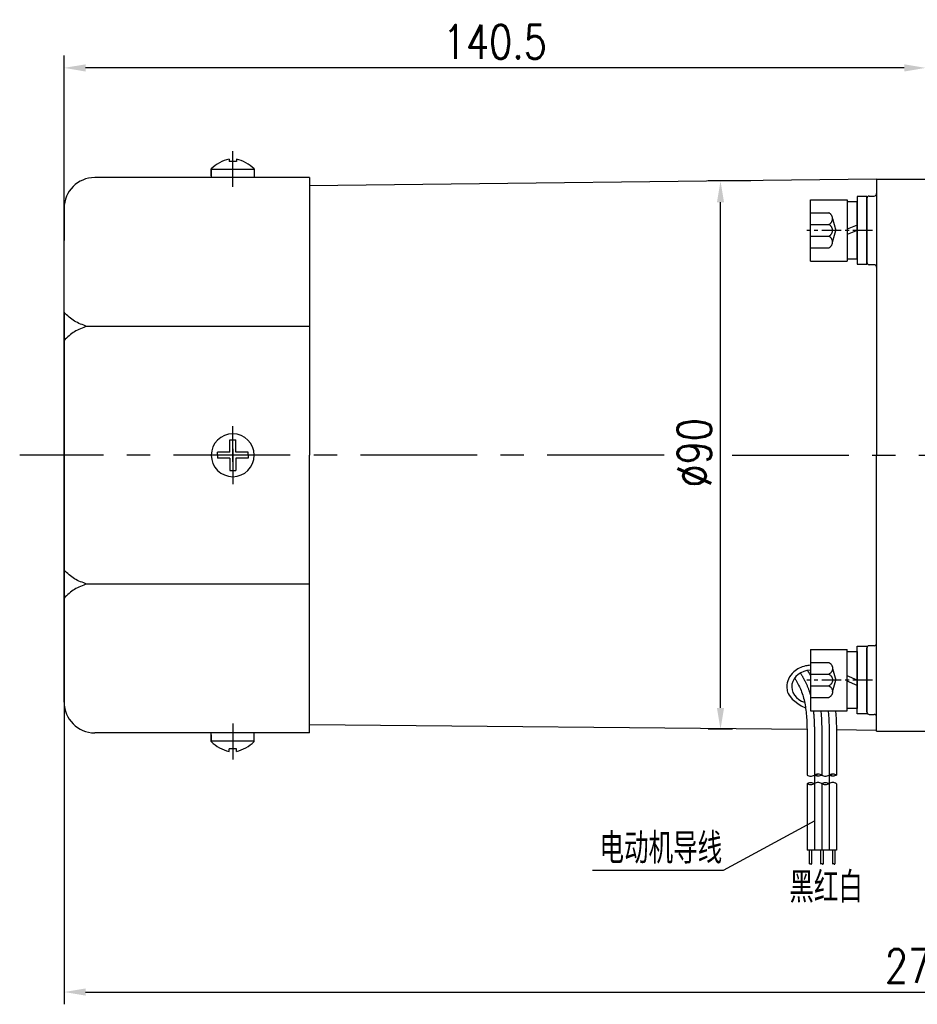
# Model space of a CAD drawing. Header units: inches. Extents: x 837 to 6223, y -2862 to 3098.
# Tile 9 of 139: x 2557 to 2703, y -1504 to -1343. Entities that reach past the tile are written whole.
import ezdxf

# ---------------------------------------------------------------- set-up
doc = ezdxf.new("R2010")
doc.units = ezdxf.units.IN
doc.header["$LTSCALE"] = 10
doc.header["$MEASUREMENT"] = 0
doc.linetypes.add('CENTER', pattern=[10.16, 6.35, -1.27, 1.27, -1.27])
doc.linetypes.add('HIDDEN', pattern=[1.905, 1.27, -0.635])
for name, color, linetype in [('1轮廓实线层', 7, 'Continuous'), ('2细线层', 4, 'Continuous'), ('3中心线层', 1, 'CENTER'), ('4虚线层', 6, 'HIDDEN'), ('5剖面线层', 2, 'Continuous'), ('6文字层', 3, 'Continuous'), ('7标注层', 4, 'Continuous')]:
    doc.layers.add(name, color=color, linetype=linetype)
doc.styles.add('PC_TEXTSTYLE', font='isocp.shx', dxfattribs={"width": 0.8, "bigfont": 'HZFS.SHX'})
doc.styles.add('TH_GBDIM', font='romans.shx', dxfattribs={"width": 0.8, "bigfont": 'gbcbig.shx'})
doc.dimstyles.new('TH_GBDIM', dxfattribs={"dimtxt": 3.5, "dimasz": 2.5, "dimexe": 2, "dimexo": 0, "dimgap": 1, "dimtad": 1, "dimdec": 4, "dimdsep": 46, "dimtxsty": 'TH_GBDIM', "dimcen": 0.09, "dimclrd": 4, "dimclre": 4, "dimclrt": 3, "dimadec": 0, "dimazin": 0, "dimtfac": 1, "dimtdec": 4, "dimtmove": 0, "dimatfit": 3, "dimfxl": 1, "dimtzin": 0, "dimarcsym": 0})
pattern_1 = [(45, (2500.5287, -1665.6073), (1.796051, -1.796051), [])]
pattern_2 = [(45, (2498.1287, -1665.6073), (1.796051, -1.796051), [])]

# ---------------------------------------------------------------- blocks, each defined once
blk = doc.blocks.new('*D353')
at = {"layer": '7标注层', "color": 4, "lineweight": -2, "transparency": 16777216}
for p, q in [((2564.01, -1390.8), (2564.01, -1503.59)), ((2843.01, -1390.8), (2843.01, -1503.59)), ((2567.51, -1501.59), (2839.51, -1501.59))]:
    blk.add_line(p, q, dxfattribs=at)
at = {"layer": '7标注层', "color": 4, "transparency": 16777216}
for points in [[(2567.51, -1501.01), (2567.51, -1502.17), (2564.01, -1501.59)], [(2839.51, -1501.01), (2839.51, -1502.17), (2843.01, -1501.59)]]:
    blk.add_solid(points, dxfattribs=at)
at = {"layer": 'Defpoints', "color": 0, "transparency": 16777216}
for p in [(2564.01, -1390.8), (2843.01, -1390.8), (2843.01, -1501.59)]:
    blk.add_point(p, dxfattribs=at)
at = {"layer": '7标注层', "color": 3, "transparency": 16777216, "insert": (2703.51, -1497.34), "char_height": 5.5, "attachment_point": 5, "style": 'TH_GBDIM'}
blk.add_mtext('279', dxfattribs=at)
blk = doc.blocks.new('*D354')
at = {"layer": '7标注层', "color": 4, "lineweight": -2, "transparency": 16777216}
for p, q in [((2564.01, -1414.09), (2564.01, -1348.96)), ((2704.51, -1451.09), (2704.51, -1348.96)), ((2701.01, -1350.96), (2567.51, -1350.96))]:
    blk.add_line(p, q, dxfattribs=at)
at = {"layer": '7标注层', "color": 4, "transparency": 16777216}
for points in [[(2567.51, -1350.38), (2567.51, -1351.55), (2564.01, -1350.96)], [(2701.01, -1350.38), (2701.01, -1351.55), (2704.51, -1350.96)]]:
    blk.add_solid(points, dxfattribs=at)
at = {"layer": 'Defpoints', "color": 0, "transparency": 16777216}
for p in [(2564.01, -1350.96), (2564.01, -1414.09), (2704.51, -1451.09)]:
    blk.add_point(p, dxfattribs=at)
at = {"layer": '7标注层', "color": 3, "transparency": 16777216, "insert": (2634.26, -1346.71), "char_height": 5.5, "attachment_point": 5, "style": 'TH_GBDIM'}
blk.add_mtext('140.5', dxfattribs=at)
blk = doc.blocks.new('*D355')
at = {"layer": '7标注层', "color": 4, "lineweight": -2, "transparency": 16777216}
for p, q in [((2676.02, -1369.37), (2669.05, -1369.37)), ((2671.05, -1455.27), (2671.05, -1372.87)), ((2673.01, -1458.77), (2669.05, -1458.77))]:
    blk.add_line(p, q, dxfattribs=at)
at = {"layer": '7标注层', "color": 4, "transparency": 16777216}
for points in [[(2670.47, -1372.87), (2671.63, -1372.87), (2671.05, -1369.37)], [(2670.47, -1455.27), (2671.63, -1455.27), (2671.05, -1458.77)]]:
    blk.add_solid(points, dxfattribs=at)
at = {"layer": 'Defpoints', "color": 0, "transparency": 16777216}
for p in [(2671.05, -1369.37), (2676.02, -1369.37), (2673.01, -1458.77)]:
    blk.add_point(p, dxfattribs=at)
at = {"layer": '7标注层', "color": 3, "transparency": 16777216, "insert": (2666.8, -1413.69), "char_height": 5.5, "attachment_point": 5, "rotation": 90, "style": 'TH_GBDIM'}
blk.add_mtext('%%C90', dxfattribs=at)
blk = doc.blocks.new('GB／T70.1M6M10')
at = {"layer": '1轮廓实线层'}
for p, q in [((0, -5), (0, 5)), ((0, 5), (6, 5)), ((6, 5), (6, -5)), ((0, -5), (6, -5))]:
    blk.add_line(p, q, dxfattribs=at)
at = {"layer": '3中心线层', "ltscale": 0.05}
blk.add_line((10.11, 0), (-0.6, 0), dxfattribs=at)
at = {"layer": '4虚线层'}
for p, q in [((0, 2.86), (3, 2.86)), ((3.6, 1.91), (4.15, 0)), ((0, 0.95), (3, 0.95)), ((3.6, -1.91), (4.15, 0)), ((0, -0.95), (3, -0.95)), ((0, -2.86), (3, -2.86))]:
    blk.add_line(p, q, dxfattribs=at)
for centre in [(2.54, 1.91), (2.54, 0), (2.54, -1.91)]:
    blk.add_arc(centre, 1.06, 295.6298, 64.3702, dxfattribs=at)
blk = doc.blocks.new('GB848_6_1.6_R')
at = {"layer": '1轮廓实线层'}
for p, q in [((-3.2, 1.6), (-5.5, 1.6)), ((-5.5, 1.6), (-5.5, 0)), ((-5.5, 0), (-3.2, 0)), ((3.2, 1.6), (-3.2, 1.6)), ((-3.2, 0), (3.2, 0)), ((5.5, 1.6), (3.2, 1.6)), ((3.2, 0), (5.5, 0)), ((5.5, 0), (5.5, 1.6))]:
    blk.add_line(p, q, dxfattribs=at)
blk = doc.blocks.new('GB93_6_0.8_R')
at = {"layer": '1轮廓实线层'}
for p, q in [((4.65, 1.6), (-4.65, 1.6)), ((-4.65, 1.6), (-4.65, 0)), ((-4.65, 0), (4.65, 0)), ((0, 0), (-0.69, 1.6)), ((0.86, 0), (0.17, 1.6)), ((4.65, 0), (4.65, 1.6))]:
    blk.add_line(p, q, dxfattribs=at)

msp = doc.modelspace()

# ---------------------------------------------------------------- hatches: boundary and pattern name
at = {"layer": '5剖面线层'}
h = msp.add_hatch(dxfattribs=at)
h.set_pattern_fill('ANSI31', color=256, scale=0.8, angle=90, style=0)
h.set_pattern_definition(pattern_2)
edge = h.paths.add_edge_path()
edge.add_spline(control_points=[(2686.35595, -1466.22984), (2686.55595, -1466.12984), (2686.95595, -1465.92984), (2687.35595, -1466.12984), (2687.55595, -1466.22984)], knot_values=[0, 0, 0, 0, 0.632455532, 1.264911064, 1.264911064, 1.264911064, 1.264911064], degree=3, periodic=0)
edge.add_spline(control_points=[(2687.55595, -1466.22984), (2687.35595, -1466.32984), (2686.95595, -1466.52984), (2686.55595, -1466.32984), (2686.35595, -1466.22984)], knot_values=[0, 0, 0, 0, 0.632455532, 1.264911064, 1.264911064, 1.264911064, 1.264911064], degree=3, periodic=0)
h = msp.add_hatch(dxfattribs=at)
h.set_pattern_fill('ANSI31', color=256, scale=0.8, angle=90, style=0)
h.set_pattern_definition(pattern_2)
edge = h.paths.add_edge_path()
edge.add_spline(control_points=[(2686.35595, -1466.22984), (2686.55595, -1466.12984), (2686.95595, -1465.92984), (2687.35595, -1466.12984), (2687.55595, -1466.22984)], knot_values=[0, 0, 0, 0, 0.632455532, 1.264911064, 1.264911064, 1.264911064, 1.264911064], degree=3, periodic=0)
edge.add_spline(control_points=[(2687.55595, -1466.22984), (2687.35595, -1466.32984), (2686.95595, -1466.52984), (2686.55595, -1466.32984), (2686.35595, -1466.22984)], knot_values=[0, 0, 0, 0, 0.632455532, 1.264911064, 1.264911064, 1.264911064, 1.264911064], degree=3, periodic=0)
h = msp.add_hatch(dxfattribs=at)
h.set_pattern_fill('ANSI31', color=256, scale=0.8, angle=90, style=0)
h.set_pattern_definition(pattern_1)
edge = h.paths.add_edge_path()
edge.add_spline(control_points=[(2688.75595, -1466.22984), (2688.95595, -1466.12984), (2689.35595, -1465.92984), (2689.75595, -1466.12984), (2689.95595, -1466.22984)], knot_values=[0, 0, 0, 0, 0.632455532, 1.264911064, 1.264911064, 1.264911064, 1.264911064], degree=3, periodic=0)
edge.add_spline(control_points=[(2689.95595, -1466.22984), (2689.75595, -1466.32984), (2689.35595, -1466.52984), (2688.95595, -1466.32984), (2688.75595, -1466.22984)], knot_values=[0, 0, 0, 0, 0.632455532, 1.264911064, 1.264911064, 1.264911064, 1.264911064], degree=3, periodic=0)
h = msp.add_hatch(dxfattribs=at)
h.set_pattern_fill('ANSI31', color=256, scale=0.8, angle=90, style=0)
h.set_pattern_definition(pattern_1)
edge = h.paths.add_edge_path()
edge.add_spline(control_points=[(2688.75595, -1466.22984), (2688.95595, -1466.12984), (2689.35595, -1465.92984), (2689.75595, -1466.12984), (2689.95595, -1466.22984)], knot_values=[0, 0, 0, 0, 0.632455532, 1.264911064, 1.264911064, 1.264911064, 1.264911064], degree=3, periodic=0)
edge.add_spline(control_points=[(2689.95595, -1466.22984), (2689.75595, -1466.32984), (2689.35595, -1466.52984), (2688.95595, -1466.32984), (2688.75595, -1466.22984)], knot_values=[0, 0, 0, 0, 0.632455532, 1.264911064, 1.264911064, 1.264911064, 1.264911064], degree=3, periodic=0)
h = msp.add_hatch(dxfattribs=at)
h.set_pattern_fill('ANSI31', color=256, scale=0.8, angle=90, style=0)
h.set_pattern_definition(pattern_2)
edge = h.paths.add_edge_path()
edge.add_spline(control_points=[(2686.35595, -1467.62984), (2686.15595, -1467.72984), (2685.75595, -1467.92984), (2685.35595, -1467.72984), (2685.15595, -1467.62984)], knot_values=[0, 0, 0, 0, 0.632455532, 1.264911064, 1.264911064, 1.264911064, 1.264911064], degree=3, periodic=0)
edge.add_spline(control_points=[(2685.15595, -1467.62984), (2685.35595, -1467.52984), (2685.75595, -1467.32984), (2686.15595, -1467.52984), (2686.35595, -1467.62984)], knot_values=[0, 0, 0, 0, 0.632455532, 1.264911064, 1.264911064, 1.264911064, 1.264911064], degree=3, periodic=0)
h = msp.add_hatch(dxfattribs=at)
h.set_pattern_fill('ANSI31', color=256, scale=0.8, angle=90, style=0)
h.set_pattern_definition(pattern_2)
edge = h.paths.add_edge_path()
edge.add_spline(control_points=[(2686.35595, -1467.62984), (2686.15595, -1467.72984), (2685.75595, -1467.92984), (2685.35595, -1467.72984), (2685.15595, -1467.62984)], knot_values=[0, 0, 0, 0, 0.632455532, 1.264911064, 1.264911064, 1.264911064, 1.264911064], degree=3, periodic=0)
edge.add_spline(control_points=[(2685.15595, -1467.62984), (2685.35595, -1467.52984), (2685.75595, -1467.32984), (2686.15595, -1467.52984), (2686.35595, -1467.62984)], knot_values=[0, 0, 0, 0, 0.632455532, 1.264911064, 1.264911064, 1.264911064, 1.264911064], degree=3, periodic=0)
h = msp.add_hatch(dxfattribs=at)
h.set_pattern_fill('ANSI31', color=256, scale=0.8, angle=90, style=0)
h.set_pattern_definition(pattern_1)
edge = h.paths.add_edge_path()
edge.add_spline(control_points=[(2688.75595, -1467.62984), (2688.55595, -1467.72984), (2688.15595, -1467.92984), (2687.75595, -1467.72984), (2687.55595, -1467.62984)], knot_values=[0, 0, 0, 0, 0.632455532, 1.264911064, 1.264911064, 1.264911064, 1.264911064], degree=3, periodic=0)
edge.add_spline(control_points=[(2687.55595, -1467.62984), (2687.75595, -1467.52984), (2688.15595, -1467.32984), (2688.55595, -1467.52984), (2688.75595, -1467.62984)], knot_values=[0, 0, 0, 0, 0.632455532, 1.264911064, 1.264911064, 1.264911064, 1.264911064], degree=3, periodic=0)
h = msp.add_hatch(dxfattribs=at)
h.set_pattern_fill('ANSI31', color=256, scale=0.8, angle=90, style=0)
h.set_pattern_definition(pattern_1)
edge = h.paths.add_edge_path()
edge.add_spline(control_points=[(2688.75595, -1467.62984), (2688.55595, -1467.72984), (2688.15595, -1467.92984), (2687.75595, -1467.72984), (2687.55595, -1467.62984)], knot_values=[0, 0, 0, 0, 0.632455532, 1.264911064, 1.264911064, 1.264911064, 1.264911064], degree=3, periodic=0)
edge.add_spline(control_points=[(2687.55595, -1467.62984), (2687.75595, -1467.52984), (2688.15595, -1467.32984), (2688.55595, -1467.52984), (2688.75595, -1467.62984)], knot_values=[0, 0, 0, 0, 0.632455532, 1.264911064, 1.264911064, 1.264911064, 1.264911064], degree=3, periodic=0)

# ---------------------------------------------------------------- linework, layer by layer
for p, q in [((2590.91421, -1365.81279), (2590.91421, -1366.24099)), ((2592.11421, -1366.24099), (2590.91421, -1366.24099)), ((2592.11421, -1365.81279), (2592.11421, -1366.24099)), ((2588.01421, -1368.53823), (2588.01421, -1367.40564)), ((2588.01421, -1367.40564), (2588.01421, -1368.84099)), ((2595.01421, -1367.50005), (2588.01421, -1367.50005)), ((2595.01421, -1367.40564), (2595.01421, -1368.84099)), ((2696.51421, -1369.09099), (2604.01421, -1370.15843)), ((2696.51421, -1369.09099), (2704.51421, -1369.09099)), ((2696.51421, -1369.09099), (2696.51421, -1369.09398)), ((2696.51421, -1369.09099), (2696.51421, -1414.09099)), ((2696.51421, -1369.09099), (2696.51421, -1414.09099)), ((2694.91421, -1372.24082), (2694.91421, -1382.64082)), ((2696.51421, -1459.09099), (2696.51421, -1414.09099)), ((2696.51421, -1459.09099), (2696.51421, -1414.09099)), ((2694.91421, -1455.93517), (2694.91421, -1445.53517)), ((2685.15954, -1458.82278), (2604.01421, -1458.02355)), ((2588.01421, -1460.77633), (2588.01421, -1459.34099)), ((2588.01421, -1459.64374), (2588.01421, -1460.77634)), ((2595.01421, -1460.77633), (2595.01421, -1459.34099)), ((2696.51421, -1458.93461), (2689.95595, -1458.87002)), ((2696.51421, -1458.93461), (2689.9612, -1458.87007)), ((2696.51421, -1459.09099), (2696.51421, -1459.08799)), ((2696.51421, -1459.09099), (2704.51421, -1459.09099)), ((2696.51421, -1459.09099), (2704.51421, -1459.09099)), ((2595.01421, -1460.68193), (2588.01421, -1460.68193)), ((2592.11421, -1461.94099), (2590.91421, -1461.94099)), ((2590.91421, -1462.36919), (2590.91421, -1461.94099)), ((2592.11421, -1462.36919), (2592.11421, -1461.94099))]:
    msp.add_line(p, q)
at = {"color": 4}
msp.add_line((2671.47654, -1481.75688), (2650.19201, -1481.75688), dxfattribs=at)
for centre, radius, start, end in [((2592.4741, -1372.08913), 6.46728, 103.957243, 133.5991462), ((2590.55431, -1372.08913), 6.46728, 46.4008538, 76.042757), ((2695.31421, -1372.24082), 0.4, 90, 180), ((2696.11421, -1371.44082), 0.4, 270, 0), ((2695.31421, -1382.64082), 0.4, 180, 270), ((2696.11421, -1383.44082), 0.4, 0, 90), ((2695.31421, -1445.53517), 0.4, 90, 180), ((2696.11421, -1444.73517), 0.4, 270, 0), ((2695.31421, -1455.93517), 0.4, 180, 270), ((2696.11421, -1456.73517), 0.4, 0, 90), ((2592.4741, -1456.09284), 6.46728, 226.4008538, 256.042757), ((2590.55431, -1456.09284), 6.46728, 283.957243, 313.5991462)]:
    msp.add_arc(centre, radius, start, end)
msp.add_ellipse((2685.96625, -1451.8357), major_axis=(3.30632, 0), ratio=0.821066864, start_param=1.64710212, end_param=4.339955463)
for points in [[(2695.31421, -1371.84082), (2696.11421, -1371.84082)], [(2696.11421, -1383.04082), (2695.31421, -1383.04082)], [(2696.11421, -1445.13517), (2695.31421, -1445.13517)], [(2695.31421, -1456.33517), (2696.11421, -1456.33517)]]:
    msp.add_open_spline(points, degree=1)
msp.add_open_spline([(2685.7142, -1448.32793), (2685.44316, -1448.34201), (2685.17361, -1448.37886), (2684.20567, -1448.59809), (2683.546, -1448.92125), (2682.64389, -1449.71385), (2682.33689, -1450.11825), (2681.95541, -1450.96667), (2681.85993, -1451.40081), (2681.85993, -1451.8357), (2681.85993, -1452.14069), (2681.90647, -1452.44555), (2682.11035, -1453.10658), (2682.93731, -1454.46654), (2684.91775, -1455.24576)], degree=3, knots=[4.776022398, 4.776022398, 4.776022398, 4.776022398, 4.981541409, 4.981541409, 5.531630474, 5.531630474, 5.929523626, 5.929523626, 6.283185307, 6.283185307, 6.283185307, 6.53120978, 6.53120978, 6.843963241, 6.843963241, 6.843963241, 6.843963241])
at = {"layer": '1轮廓实线层'}
for p, q in [((2593.50127, -1368.84099), (2569.01421, -1368.84099)), ((2604.01421, -1368.84099), (2593.50127, -1368.84099)), ((2604.01421, -1368.84099), (2604.01421, -1370.04099)), ((2604.01421, -1370.04099), (2604.01421, -1393.0901)), ((2564.01421, -1373.84099), (2564.01421, -1379.09589)), ((2564.01421, -1449.08609), (2564.01421, -1379.09589)), ((2604.01421, -1393.0901), (2567.738, -1393.0901)), ((2604.01421, -1393.0901), (2604.01421, -1414.09099)), ((2591.01421, -1413.59099), (2591.01421, -1411.59099)), ((2591.01421, -1411.59099), (2592.01421, -1411.59099)), ((2592.01421, -1413.59099), (2592.01421, -1411.59099)), ((2591.01421, -1413.59099), (2589.01421, -1413.59099)), ((2589.01421, -1414.09099), (2589.01421, -1413.59099)), ((2594.01421, -1413.59099), (2592.01421, -1413.59099)), ((2594.01421, -1414.09099), (2594.01421, -1413.59099)), ((2589.01421, -1414.09099), (2589.01421, -1414.59099)), ((2591.01421, -1414.59099), (2589.01421, -1414.59099)), ((2591.01421, -1414.59099), (2591.01421, -1416.59099)), ((2594.01421, -1414.59099), (2592.01421, -1414.59099)), ((2592.01421, -1414.59099), (2592.01421, -1416.59099)), ((2594.01421, -1414.09099), (2594.01421, -1414.59099)), ((2604.01421, -1435.09188), (2604.01421, -1414.09099)), ((2591.01421, -1416.59099), (2592.01421, -1416.59099)), ((2604.01421, -1435.09188), (2567.738, -1435.09188)), ((2604.01421, -1458.14099), (2604.01421, -1435.09188)), ((2564.01421, -1454.34099), (2564.01421, -1449.08609)), ((2604.01421, -1459.34099), (2604.01421, -1458.14099)), ((2593.50127, -1459.34099), (2569.01421, -1459.34099)), ((2604.01421, -1459.34099), (2593.50127, -1459.34099)), ((2685.15595, -1461.27282), (2685.15595, -1466.22984)), ((2687.55595, -1461.27282), (2687.55595, -1466.22984)), ((2689.95595, -1461.27282), (2689.95595, -1466.22984)), ((2685.15595, -1467.62984), (2685.15595, -1478.4415)), ((2687.55595, -1467.62984), (2687.55595, -1478.4415)), ((2689.95595, -1467.62984), (2689.95595, -1478.4415)), ((2689.95595, -1478.4415), (2685.15595, -1478.4415)), ((2685.51545, -1478.4415), (2685.51545, -1480.706)), ((2685.91545, -1478.4415), (2685.91545, -1480.706)), ((2687.36705, -1478.4415), (2687.36705, -1480.706)), ((2687.80006, -1478.4415), (2687.80006, -1480.706)), ((2689.30401, -1478.4415), (2689.30401, -1480.706)), ((2689.70401, -1478.4415), (2689.70401, -1480.706))]:
    msp.add_line(p, q, dxfattribs=at)
for centre, radius, start, end in [((2569.01421, -1373.84099), 5, 90, 180), ((2591.51421, -1414.09099), 3.5, 0, 180), ((2591.51421, -1414.09099), 3.5, 180, 0), ((2569.01421, -1454.34099), 5, 180, 270)]:
    msp.add_arc(centre, radius, start, end, dxfattribs=at)
for points in [[(2567.738, -1393.0901), (2565.70566, -1392.22225), (2564.01421, -1390.80444)], [(2567.738, -1393.0901), (2565.70566, -1393.95794), (2564.01421, -1395.37575)], [(2567.738, -1435.09188), (2565.70566, -1434.22403), (2564.01421, -1432.80622)], [(2567.738, -1435.09188), (2565.70566, -1435.95973), (2564.01421, -1437.37754)], [(2685.15595, -1466.22984), (2685.75595, -1466.42984), (2686.35595, -1466.22984)], [(2686.35595, -1466.22984), (2686.95595, -1466.02984), (2687.55595, -1466.22984)], [(2687.55595, -1466.22984), (2686.95595, -1466.42984), (2686.35595, -1466.22984)], [(2687.55595, -1466.22984), (2688.15595, -1466.42984), (2688.75595, -1466.22984)], [(2688.75595, -1466.22984), (2689.35595, -1466.02984), (2689.95595, -1466.22984)], [(2689.95595, -1466.22984), (2689.35595, -1466.42984), (2688.75595, -1466.22984)], [(2685.15595, -1467.62984), (2685.75595, -1467.42984), (2686.35595, -1467.62984)], [(2686.35595, -1467.62984), (2685.75595, -1467.82984), (2685.15595, -1467.62984)], [(2687.55595, -1467.62984), (2686.95595, -1467.42984), (2686.35595, -1467.62984)], [(2687.55595, -1467.62984), (2688.15595, -1467.42984), (2688.75595, -1467.62984)], [(2688.75595, -1467.62984), (2688.15595, -1467.82984), (2687.55595, -1467.62984)], [(2689.95595, -1467.62984), (2689.35595, -1467.42984), (2688.75595, -1467.62984)]]:
    msp.add_spline(points, degree=3, dxfattribs=at)
for points in [[(2685.23309, -1449.18857), (2685.41257, -1449.50139), (2685.57166, -1449.78746), (2685.7142, -1450.05485)], [(2687.39828, -1455.74116), (2687.58812, -1457.53809), (2687.57204, -1459.40546), (2687.55595, -1461.27282)]]:
    msp.add_open_spline(points, degree=3, dxfattribs=at)
for points, knots in [([(2683.12651, -1450.4453), (2683.29676, -1450.6405), (2683.37676, -1450.77818), (2683.69193, -1451.33889), (2683.90274, -1451.75808), (2684.22623, -1452.50687), (2684.34848, -1452.83393), (2684.56386, -1453.51673), (2684.65655, -1453.87009), (2684.89442, -1454.96621), (2684.999, -1455.74537), (2685.1297, -1457.3847), (2685.15582, -1458.24438), (2685.16824, -1459.82347), (2685.16225, -1460.53129), (2685.15604, -1461.25215)], [5.984187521, 5.984187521, 5.984187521, 5.984187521, 6.666441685, 6.666441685, 8.771804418, 8.771804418, 10.455411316, 10.455411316, 12.139018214, 12.139018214, 15.506232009, 15.506232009, 18.873445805, 18.873445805, 21.488617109, 21.488617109, 21.488617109, 21.488617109]), ([(2689.81039, -1455.74116), (2689.98068, -1457.51775), (2689.97258, -1459.26783), (2689.95782, -1461.06602), (2689.95684, -1461.17992), (2689.95586, -1461.29349)], [15.001278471, 15.001278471, 15.001278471, 15.001278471, 21.076594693, 21.076594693, 21.488617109, 21.488617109, 21.488617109, 21.488617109])]:
    msp.add_open_spline(points, degree=3, knots=knots, dxfattribs=at)
at = {"layer": '2细线层'}
for points in [[(2685.51545, -1480.706), (2685.70559, -1480.66481), (2685.8809, -1480.74516), (2685.91545, -1480.706)], [(2687.36705, -1480.706), (2687.5902, -1480.66481), (2687.76551, -1480.74516), (2687.80006, -1480.706)], [(2689.30401, -1480.706), (2689.49415, -1480.66481), (2689.66946, -1480.74516), (2689.70401, -1480.706)]]:
    msp.add_spline(points, degree=3, dxfattribs=at)
at = {"layer": '3中心线层'}
for p, q in [((2591.51421, -1370.36654), (2591.51421, -1364.51018)), ((2591.51421, -1415.14388), (2591.51421, -1409.36268)), ((2591.51421, -1413.03809), (2591.51421, -1418.8193)), ((2591.51421, -1457.81544), (2591.51421, -1463.6718)), ((2686.35595, -1461.27282), (2686.35595, -1466.22984)), ((2688.75595, -1461.27282), (2688.75595, -1466.22984)), ((2686.35595, -1466.22984), (2686.35595, -1478.4415)), ((2688.75595, -1466.22984), (2688.75595, -1478.4415))]:
    msp.add_line(p, q, dxfattribs=at)
at = {"layer": '3中心线层', "ltscale": 0.3}
for p, q in [((2661.86197, -1414.09099), (2556.77284, -1414.09099)), ((2672.93652, -1414.09099), (2713.34187, -1414.09099))]:
    msp.add_line(p, q, dxfattribs=at)
at = {"layer": '3中心线层'}
for points, knots in [([(2684.08101, -1449.60554), (2684.41018, -1450.1607), (2684.61497, -1450.52411), (2685.09172, -1451.4553), (2685.33578, -1452.02142), (2685.59836, -1452.80143), (2685.65855, -1452.99748), (2685.7142, -1453.19613)], [5.846938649, 5.846938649, 5.846938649, 5.846938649, 7.531590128, 7.531590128, 10.145881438, 10.145881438, 11.014700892, 11.014700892, 11.014700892, 11.014700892]), ([(2686.19134, -1455.74116), (2686.23957, -1456.17265), (2686.27538, -1456.61202), (2686.3542, -1457.95783), (2686.36682, -1458.88343), (2686.36444, -1460.30192), (2686.36015, -1460.7807), (2686.356, -1461.26248)], [14.545912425, 14.545912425, 14.545912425, 14.545912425, 16.266982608, 16.266982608, 19.743063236, 19.743063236, 21.488617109, 21.488617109, 21.488617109, 21.488617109]), ([(2688.60474, -1455.74116), (2688.72514, -1456.9366), (2688.75966, -1458.13948), (2688.76742, -1459.98638), (2688.76147, -1460.63766), (2688.75591, -1461.28315)], [14.864748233, 14.864748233, 14.864748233, 14.864748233, 19.146851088, 19.146851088, 21.488617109, 21.488617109, 21.488617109, 21.488617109])]:
    msp.add_open_spline(points, degree=3, knots=knots, dxfattribs=at)
at = {"layer": '7标注层'}
msp.add_lwpolyline([(2686.40853, -1473.71072), (2671.47654, -1481.75688)], dxfattribs=at)

# ---------------------------------------------------------------- block references
at = {"layer": '1轮廓实线层'}
for name, rotation in [('GB848_6_1.6_R', 270), ('GB93_6_0.8_R', 89.99999999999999)]:
    msp.add_blockref(name, (2693.31421, -1377.44082), dxfattribs=dict(at, rotation=rotation))
msp.add_blockref('GB／T70.1M6M10', (2685.71421, -1377.44082), dxfattribs=at)
at = {"layer": '1轮廓实线层', "xscale": -1}
for name, p, rotation in [('GB／T70.1M6M10', (2685.7142, -1450.74116), 179.9999986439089), ('GB848_6_1.6_R', (2693.3142, -1450.74116), 269.9999986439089), ('GB93_6_0.8_R', (2693.3142, -1450.74116), 89.99999864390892)]:
    msp.add_blockref(name, p, dxfattribs=dict(at, rotation=rotation))

# ---------------------------------------------------------------- texts
at = {"layer": '6文字层', "color": 7, "char_height": 5, "style": 'PC_TEXTSTYLE'}
for s, insert, width, attachment_point in [('{\\C3;电动机导线}', (2671.31743, -1475.66674), 23.2813602, 3), ('{\\C3;黑红白}', (2682.27877, -1482.0221), 18.2326587, 1)]:
    msp.add_mtext(s, dxfattribs=dict(at, insert=insert, width=width, attachment_point=attachment_point))

# ---------------------------------------------------------------- dimensions: what is measured, and where the dimension line sits
at = {"layer": '7标注层'}
dim = msp.add_linear_dim(base=(2564.01421, -1350.96236), p1=(2704.51421, -1451.09099), p2=(2564.01421, -1414.09099), angle=180, dimstyle='TH_GBDIM', override={"dimtxt": 5.5, "dimasz": 3.5, "dimgap": 1.5, "dimtad": 1, "dimjust": 0, "dimdec": 1, "dimlfac": 1, "dimse1": 0, "dimse2": 0, "dimsd1": 0, "dimsd2": 0, "dimadec": 1}, dxfattribs=at)
dim.commit()
dim.dimension.update_dxf_attribs({"geometry": '*D354', "text_midpoint": (2634.26421, -1350.96236), "dimtype": 160})
dim = msp.add_linear_dim(base=(2671.05046, -1369.37332), p1=(2673.01228, -1458.76729), p2=(2676.0157, -1369.37332), angle=90, text='%%C90', dimstyle='TH_GBDIM', override={"dimtxt": 5.5, "dimasz": 3.5, "dimgap": 1.5, "dimdec": 1, "dimadec": 1}, dxfattribs=at)
dim.commit()
dim.dimension.update_dxf_attribs({"geometry": '*D355', "text_midpoint": (2671.05046, -1413.68928), "dimtype": 160})
dim = msp.add_linear_dim(base=(2843.01421, -1501.59065), p1=(2564.01421, -1390.80444), p2=(2843.01421, -1390.80444), dimstyle='TH_GBDIM', override={"dimtxt": 5.5, "dimasz": 3.5, "dimgap": 1.5, "dimtad": 1, "dimjust": 0, "dimdec": 1, "dimlfac": 1, "dimse1": 0, "dimse2": 0, "dimsd1": 0, "dimsd2": 0, "dimadec": 1}, dxfattribs=at)
dim.commit()
dim.dimension.update_dxf_attribs({"geometry": '*D353', "text_midpoint": (2703.51421, -1501.59065), "dimtype": 160})

doc.saveas('drawing.dxf')
